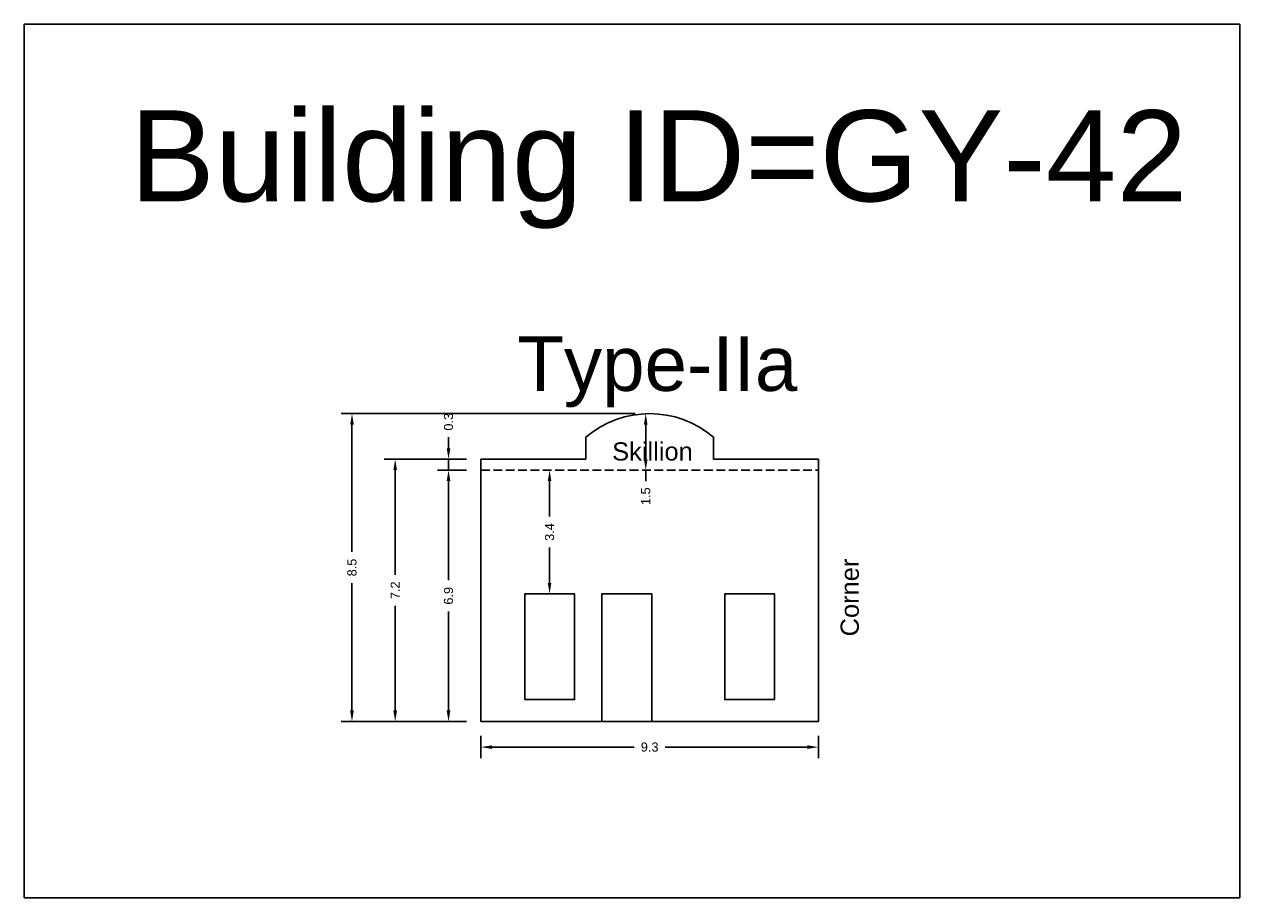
# Model space of a CAD drawing. Header units: metres. Extents: x 3416649 to 3417076, y -6712857 to -6712690.
# Tile 3 of 43: x 3416692 to 3416726, y -6712857 to -6712833. Entities that reach past the tile are written whole.
import ezdxf

# ---------------------------------------------------------------- set-up
doc = ezdxf.new("R2010")
doc.units = ezdxf.units.M
doc.linetypes.add('ACAD_ISO02W100', pattern=[15, 12, -3])
doc.layers.add('Dotted', color=7, linetype='ACAD_ISO02W100', plot=False)
doc.styles.get("Standard").update_dxf_attribs({"font": 'arial.ttf'})
doc.dimstyles.new('ISO-25', dxfattribs={"dimtxt": 0.25, "dimasz": 0.3, "dimexe": 0.3, "dimexo": 0.4, "dimgap": 0.2, "dimtad": 0, "dimdec": 1, "dimdsep": 46, "dimtxsty": 'Standard', "dimcen": 2.5, "dimadec": 0, "dimazin": 0, "dimtfac": 1, "dimtdec": 1, "dimtmove": 0, "dimatfit": 3, "dimfxl": 1, "dimarcsym": 0})

# ---------------------------------------------------------------- blocks, each defined once
blk = doc.blocks.new('*D300')
at = {"color": 0, "lineweight": -2, "transparency": 16777216}
for p, q in [((3416704.48, -6712845.53), (3416703.69, -6712845.53)), ((3416703.99, -6712845.83), (3416703.99, -6712848.552)), ((3416703.99, -6712852.13), (3416703.99, -6712849.409)), ((3416704.48, -6712852.43), (3416703.69, -6712852.43))]:
    blk.add_line(p, q, dxfattribs=at)
at = {"color": 0, "transparency": 16777216}
for points in [[(3416703.94, -6712845.83), (3416704.04, -6712845.83), (3416703.99, -6712845.53)], [(3416703.94, -6712852.13), (3416704.04, -6712852.13), (3416703.99, -6712852.43)]]:
    blk.add_solid(points, dxfattribs=at)
at = {"layer": 'Defpoints', "color": 0, "transparency": 16777216}
for p in [(3416703.99, -6712845.53), (3416704.88, -6712845.53), (3416704.88, -6712852.43)]:
    blk.add_point(p, dxfattribs=at)
at = {"color": 0, "transparency": 16777216, "insert": (3416703.99, -6712848.98), "char_height": 0.25, "attachment_point": 5, "rotation": 90}
blk.add_mtext('6.9', dxfattribs=at)
blk = doc.blocks.new('*D301')
at = {"color": 0, "lineweight": -2, "transparency": 16777216}
for p, q in [((3416704.88, -6712852.83), (3416704.88, -6712853.435)), ((3416705.18, -6712853.135), (3416709.082, -6712853.135)), ((3416713.84, -6712853.135), (3416709.938, -6712853.135)), ((3416714.14, -6712852.83), (3416714.14, -6712853.435))]:
    blk.add_line(p, q, dxfattribs=at)
at = {"color": 0, "transparency": 16777216}
for points in [[(3416705.18, -6712853.085), (3416705.18, -6712853.185), (3416704.88, -6712853.135)], [(3416713.84, -6712853.085), (3416713.84, -6712853.185), (3416714.14, -6712853.135)]]:
    blk.add_solid(points, dxfattribs=at)
at = {"layer": 'Defpoints', "color": 0, "transparency": 16777216}
for p in [(3416704.88, -6712852.43), (3416714.14, -6712852.43), (3416714.14, -6712853.135)]:
    blk.add_point(p, dxfattribs=at)
at = {"color": 0, "transparency": 16777216, "insert": (3416709.51, -6712853.135), "char_height": 0.25, "attachment_point": 5}
blk.add_mtext('9.3', dxfattribs=at)
blk = doc.blocks.new('*D302')
at = {"color": 0, "lineweight": -2, "transparency": 16777216}
for p, q in [((3416703.99, -6712844.93), (3416703.99, -6712844.63)), ((3416704.48, -6712845.23), (3416703.69, -6712845.23)), ((3416703.99, -6712845.53), (3416703.99, -6712845.23)), ((3416704.48, -6712845.53), (3416703.69, -6712845.53)), ((3416703.99, -6712845.83), (3416703.99, -6712846.13))]:
    blk.add_line(p, q, dxfattribs=at)
at = {"color": 0, "transparency": 16777216}
for points in [[(3416703.94, -6712844.93), (3416704.04, -6712844.93), (3416703.99, -6712845.23)], [(3416703.94, -6712845.83), (3416704.04, -6712845.83), (3416703.99, -6712845.53)]]:
    blk.add_solid(points, dxfattribs=at)
at = {"layer": 'Defpoints', "color": 0, "transparency": 16777216}
for p in [(3416703.99, -6712845.23), (3416704.88, -6712845.23), (3416704.88, -6712845.53)]:
    blk.add_point(p, dxfattribs=at)
at = {"color": 0, "transparency": 16777216, "insert": (3416703.99, -6712844.203), "char_height": 0.25, "attachment_point": 5, "rotation": 90}
blk.add_mtext('0.3', dxfattribs=at)
blk = doc.blocks.new('*D303')
at = {"color": 0, "lineweight": -2, "transparency": 16777216}
for p, q in [((3416709.11, -6712843.98), (3416709.102, -6712843.98)), ((3416709.402, -6712844.28), (3416709.402, -6712845.23)), ((3416709.11, -6712845.53), (3416709.102, -6712845.53)), ((3416709.402, -6712845.53), (3416709.402, -6712845.83))]:
    blk.add_line(p, q, dxfattribs=at)
at = {"color": 0, "transparency": 16777216}
for points in [[(3416709.352, -6712844.28), (3416709.452, -6712844.28), (3416709.402, -6712843.98)], [(3416709.352, -6712845.23), (3416709.452, -6712845.23), (3416709.402, -6712845.53)]]:
    blk.add_solid(points, dxfattribs=at)
at = {"layer": 'Defpoints', "color": 0, "transparency": 16777216}
for p in [(3416709.51, -6712843.98), (3416709.402, -6712845.53), (3416709.51, -6712845.53)]:
    blk.add_point(p, dxfattribs=at)
at = {"color": 0, "transparency": 16777216, "insert": (3416709.402, -6712846.247), "char_height": 0.25, "attachment_point": 5, "rotation": 90}
blk.add_mtext('1.5', dxfattribs=at)
blk = doc.blocks.new('*D304')
at = {"color": 0, "lineweight": -2, "transparency": 16777216}
for p, q in [((3416706.365, -6712845.53), (3416706.463, -6712845.53)), ((3416706.763, -6712845.83), (3416706.763, -6712846.803)), ((3416706.763, -6712848.63), (3416706.763, -6712847.657)), ((3416706.365, -6712848.93), (3416706.463, -6712848.93))]:
    blk.add_line(p, q, dxfattribs=at)
at = {"color": 0, "transparency": 16777216}
for points in [[(3416706.713, -6712845.83), (3416706.813, -6712845.83), (3416706.763, -6712845.53)], [(3416706.713, -6712848.63), (3416706.813, -6712848.63), (3416706.763, -6712848.93)]]:
    blk.add_solid(points, dxfattribs=at)
at = {"layer": 'Defpoints', "color": 0, "transparency": 16777216}
for p in [(3416706.763, -6712845.53), (3416706.765, -6712845.53), (3416706.765, -6712848.93)]:
    blk.add_point(p, dxfattribs=at)
at = {"color": 0, "transparency": 16777216, "insert": (3416706.763, -6712847.23), "char_height": 0.25, "attachment_point": 5, "rotation": 90}
blk.add_mtext('3.4', dxfattribs=at)
blk = doc.blocks.new('*D305')
at = {"color": 0, "lineweight": -2, "transparency": 16777216}
for p, q in [((3416704.48, -6712845.23), (3416702.226, -6712845.23)), ((3416702.526, -6712845.53), (3416702.526, -6712848.405)), ((3416702.526, -6712852.13), (3416702.526, -6712849.256)), ((3416704.48, -6712852.43), (3416702.226, -6712852.43))]:
    blk.add_line(p, q, dxfattribs=at)
at = {"color": 0, "transparency": 16777216}
for points in [[(3416702.476, -6712845.53), (3416702.576, -6712845.53), (3416702.526, -6712845.23)], [(3416702.476, -6712852.13), (3416702.576, -6712852.13), (3416702.526, -6712852.43)]]:
    blk.add_solid(points, dxfattribs=at)
at = {"layer": 'Defpoints', "color": 0, "transparency": 16777216}
for p in [(3416702.526, -6712845.23), (3416704.88, -6712845.23), (3416704.88, -6712852.43)]:
    blk.add_point(p, dxfattribs=at)
at = {"color": 0, "transparency": 16777216, "insert": (3416702.526, -6712848.83), "char_height": 0.25, "attachment_point": 5, "rotation": 90}
blk.add_mtext('7.2', dxfattribs=at)
blk = doc.blocks.new('*D306')
at = {"color": 0, "lineweight": -2, "transparency": 16777216}
for p, q in [((3416709.11, -6712843.98), (3416701.04, -6712843.98)), ((3416701.34, -6712844.28), (3416701.34, -6712847.777)), ((3416701.34, -6712852.13), (3416701.34, -6712848.634)), ((3416704.48, -6712852.43), (3416701.04, -6712852.43))]:
    blk.add_line(p, q, dxfattribs=at)
at = {"color": 0, "transparency": 16777216}
for points in [[(3416701.29, -6712844.28), (3416701.39, -6712844.28), (3416701.34, -6712843.98)], [(3416701.29, -6712852.13), (3416701.39, -6712852.13), (3416701.34, -6712852.43)]]:
    blk.add_solid(points, dxfattribs=at)
at = {"layer": 'Defpoints', "color": 0, "transparency": 16777216}
for p in [(3416701.34, -6712843.98), (3416709.51, -6712843.98), (3416704.88, -6712852.43)]:
    blk.add_point(p, dxfattribs=at)
at = {"color": 0, "transparency": 16777216, "insert": (3416701.34, -6712848.205), "char_height": 0.25, "attachment_point": 5, "rotation": 90}
blk.add_mtext('8.5', dxfattribs=at)

msp = doc.modelspace()

# ---------------------------------------------------------------- linework, layer by layer
for points in [[(3416692.347, -6712833.29), (3416725.703, -6712833.29), (3416725.703, -6712857.27), (3416692.347, -6712857.27)], [(3416706.08, -6712851.83), (3416706.08, -6712848.93), (3416707.45, -6712848.93), (3416707.45, -6712851.83)], [(3416712.94, -6712851.83), (3416712.94, -6712848.93), (3416711.57, -6712848.93), (3416711.57, -6712851.83)]]:
    msp.add_lwpolyline(points, close=True)
for points in [[(3416707.76, -6712844.63), (3416707.76, -6712845.23)], [(3416711.26, -6712844.63), (3416711.26, -6712845.23)], [(3416704.88, -6712845.23), (3416704.88, -6712852.43)], [(3416704.88, -6712845.23), (3416707.76, -6712845.23)], [(3416711.26, -6712845.23), (3416714.14, -6712845.23)], [(3416714.14, -6712845.23), (3416714.14, -6712852.43)], [(3416709.57, -6712852.43), (3416709.57, -6712848.93), (3416708.2, -6712848.93), (3416708.2, -6712852.43)], [(3416704.88, -6712852.43), (3416714.14, -6712852.43)]]:
    msp.add_lwpolyline(points)
msp.add_arc((3416709.51, -6712846.661), 2.681, 49.2471, 130.7529)
at = {"layer": 'Dotted', "ltscale": 0.02}
msp.add_lwpolyline([(3416704.88, -6712845.53), (3416714.14, -6712845.53)], dxfattribs=at)

# ---------------------------------------------------------------- texts
at = {"attachment_point": 1}
for s, width, heights, insert, char_height in [('Building ID=GY-42', 67.86454, [0.517], (3416695.244, -6712835.65), 2.5), ('Type-IIa ', 9.99112, [0.517], (3416705.877, -6712841.856), 1.5), ('Skillion', 1.17554, [0], (3416708.48, -6712844.767), 0.5)]:
    msp.add_mtext_dynamic_manual_height_columns(s, width=width, gutter_width=12.5, heights=heights, dxfattribs=dict(at, insert=insert, char_height=char_height))
at = {"insert": (3416714.75, -6712850.096), "char_height": 0.5, "attachment_point": 1, "rotation": 90}
msp.add_mtext_dynamic_manual_height_columns('Corner', width=1.17554, gutter_width=12.5, heights=[0], dxfattribs=at)

# ---------------------------------------------------------------- dimensions: what is measured, and where the dimension line sits
for base, p1, p2, picture, middle in [((3416701.339611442, -6712843.980335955), (3416704.880007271, -6712852.430335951), (3416709.510007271, -6712843.980335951), '*D306', (3416701.33961144, -6712848.205335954)), ((3416703.99, -6712845.23), (3416704.88, -6712845.53), (3416704.88, -6712845.23), '*D302', (3416703.99, -6712844.203)), ((3416709.401761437, -6712845.530335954), (3416709.510007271, -6712843.980335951), (3416709.510007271, -6712845.530335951), '*D303', (3416709.401761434, -6712846.247082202)), ((3416702.526, -6712845.23), (3416704.88, -6712852.43), (3416704.88, -6712845.23), '*D305', (3416702.526, -6712848.83)), ((3416703.99, -6712845.53), (3416704.88, -6712852.43), (3416704.88, -6712845.53), '*D300', (3416703.99, -6712848.98)), ((3416706.763, -6712845.53), (3416706.765, -6712848.93), (3416706.765, -6712845.53), '*D304', (3416706.763, -6712847.23))]:
    dim = msp.add_linear_dim(base=base, p1=p1, p2=p2, angle=90, dimstyle='ISO-25')
    dim.commit()
    dim.dimension.update_dxf_attribs({"geometry": picture, "text_midpoint": middle})
dim = msp.add_linear_dim(base=(3416714.14, -6712853.135), p1=(3416704.88, -6712852.43), p2=(3416714.14, -6712852.43), dimstyle='ISO-25')
dim.commit()
dim.dimension.update_dxf_attribs({"geometry": '*D301', "text_midpoint": (3416709.51, -6712853.135)})

doc.saveas('drawing.dxf')
